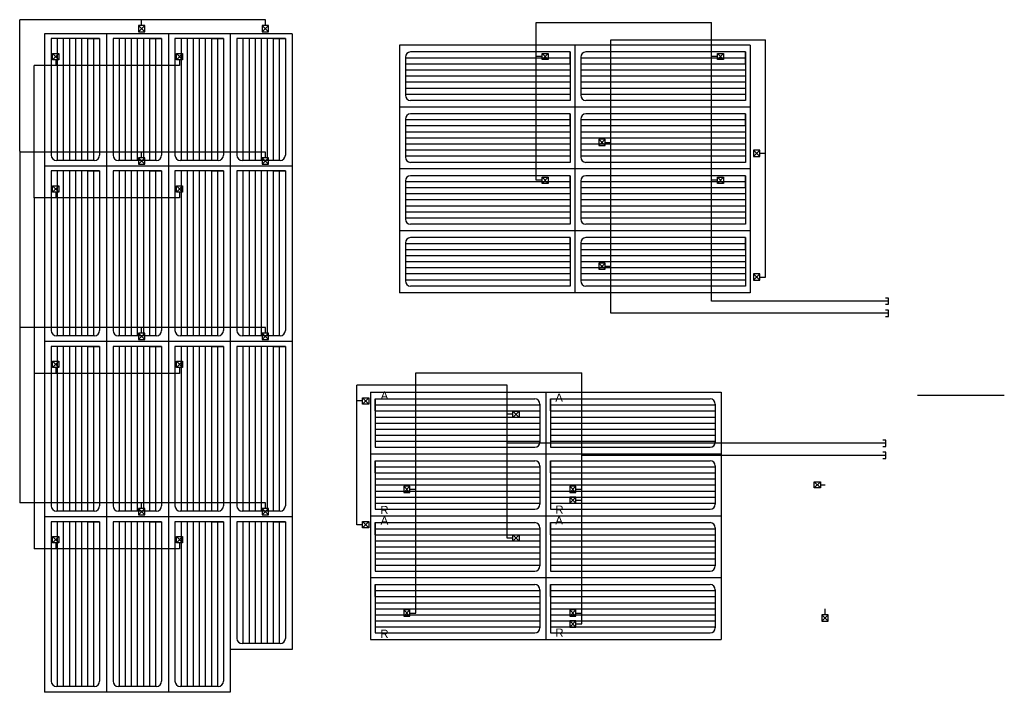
# Model space of a CAD drawing. Extents: x 2603 to 131905, y -288268 to -201914.
# Tile 2 of 8: x 2603 to 12147, y -208435 to -201914. Entities that reach past the tile are written whole.
import ezdxf

# ---------------------------------------------------------------- set-up
doc = ezdxf.new("R2010")
doc.units = 0
doc.header["$LTSCALE"] = 25
for name, color, linetype in [('KP-tekst', 7, 'CONTINUOUS'), ('Register', 4, 'CONTINUOUS'), ('Verz.leid.nieuw', 3, 'CONTINUOUS')]:
    doc.layers.add(name, color=color, linetype=linetype)
doc.styles.add('VERWOL', font='SAS_____.PFB')

msp = doc.modelspace()

# ---------------------------------------------------------------- linework, layer by layer
at = {"layer": 'KP-tekst', "linetype": 'Continuous'}
msp.add_line((11306.1, -205555.3), (12147.1, -205555.3), dxfattribs=at)
at = {"layer": 'Register'}
for p, q in [((2844.6, -202051.9), (2844.6, -203335.4)), ((3444.6, -202051.9), (2844.6, -202051.9)), ((3143.2, -202097.6), (2908.3, -202097.6)), ((2908.3, -202097.6), (2908.3, -203228.7)), ((3378.2, -202097.6), (2908.3, -202097.6)), ((2967, -202097.6), (2967, -203278.7)), ((3025.8, -202097.6), (3025.8, -203278.7)), ((3084.5, -202097.6), (3084.5, -203278.7)), ((3143.2, -202097.6), (3143.2, -203278.7)), ((3378.2, -202097.6), (3143.2, -202097.6)), ((3202, -202097.6), (3202, -203278.7)), ((3260.7, -202097.6), (3378.2, -202097.6)), ((3260.7, -202097.6), (3260.7, -203278.7)), ((3319.5, -202097.6), (3319.5, -203278.7)), ((3378.2, -202097.6), (3378.2, -203228.7)), ((3444.6, -202051.9), (3444.6, -203335.4)), ((4044.6, -202051.9), (3444.6, -202051.9)), ((3444.6, -202051.9), (3444.6, -203335.4)), ((3743.2, -202097.6), (3508.3, -202097.6)), ((3508.3, -202097.6), (3508.3, -203228.7)), ((3978.2, -202097.6), (3508.3, -202097.6)), ((3567, -202097.6), (3567, -203278.7)), ((3625.8, -202097.6), (3625.8, -203278.7)), ((3684.5, -202097.6), (3684.5, -203278.7)), ((3743.2, -202097.6), (3743.2, -203278.7)), ((3978.2, -202097.6), (3743.2, -202097.6)), ((3802, -202097.6), (3802, -203278.7)), ((3860.7, -202097.6), (3978.2, -202097.6)), ((3860.7, -202097.6), (3860.7, -203278.7)), ((3919.5, -202097.6), (3919.5, -203278.7)), ((3978.2, -202097.6), (3978.2, -203228.7)), ((4044.6, -202051.9), (4044.6, -203335.4)), ((4044.6, -202051.9), (4044.6, -203335.4)), ((4644.6, -202051.9), (4044.6, -202051.9)), ((4343.2, -202097.6), (4108.3, -202097.6)), ((4108.3, -202097.6), (4108.3, -203228.7)), ((4578.2, -202097.6), (4108.3, -202097.6)), ((4167, -202097.6), (4167, -203278.7)), ((4225.8, -202097.6), (4225.8, -203278.7)), ((4284.5, -202097.6), (4284.5, -203278.7)), ((4343.2, -202097.6), (4343.2, -203278.7)), ((4578.2, -202097.6), (4343.2, -202097.6)), ((4402, -202097.6), (4402, -203278.7)), ((4460.7, -202097.6), (4578.2, -202097.6)), ((4460.7, -202097.6), (4460.7, -203278.7)), ((4519.5, -202097.6), (4519.5, -203278.7)), ((4578.2, -202097.6), (4578.2, -203228.7)), ((4644.6, -202051.9), (4644.6, -203335.4)), ((4644.6, -202051.9), (4644.6, -203335.4)), ((5244.6, -202051.9), (4644.6, -202051.9)), ((4943.2, -202097.6), (4708.3, -202097.6)), ((4708.3, -202097.6), (4708.3, -203228.7)), ((5178.2, -202097.6), (4708.3, -202097.6)), ((4767, -202097.6), (4767, -203278.7)), ((4825.8, -202097.6), (4825.8, -203278.7)), ((4884.5, -202097.6), (4884.5, -203278.7)), ((4943.2, -202097.6), (4943.2, -203278.7)), ((5178.2, -202097.6), (4943.2, -202097.6)), ((5002, -202097.6), (5002, -203278.7)), ((5060.7, -202097.6), (5178.2, -202097.6)), ((5060.7, -202097.6), (5060.7, -203278.7)), ((5119.5, -202097.6), (5119.5, -203278.7)), ((5178.2, -202097.6), (5178.2, -203228.7)), ((5244.6, -202051.9), (5244.6, -203335.4)), ((6284.6, -202160.9), (6284.6, -202760.9)), ((7984.6, -202160.9), (6284.6, -202160.9)), ((7938.9, -202227.4), (6391.3, -202227.4)), ((7938.9, -202227.4), (7938.9, -202697.3)), ((7938.9, -202227.4), (7938.9, -202462.3)), ((7938.9, -202344.8), (7938.9, -202227.4)), ((7984.6, -202160.9), (7984.6, -202760.9)), ((9684.6, -202160.9), (7984.6, -202160.9)), ((7984.6, -202160.9), (7984.6, -202760.9)), ((9638.9, -202227.4), (8091.3, -202227.4)), ((9638.9, -202227.4), (9638.9, -202697.3)), ((9638.9, -202227.4), (9638.9, -202462.3)), ((9638.9, -202344.8), (9638.9, -202227.4)), ((9684.6, -202160.9), (9684.6, -202760.9)), ((6341.3, -202277.4), (6341.3, -202647.3)), ((7938.9, -202286.1), (6341.3, -202286.1)), ((8041.3, -202277.4), (8041.3, -202647.3)), ((9638.9, -202286.1), (8041.3, -202286.1)), ((7938.9, -202344.8), (6341.3, -202344.8)), ((7938.9, -202403.6), (6341.3, -202403.6)), ((9638.9, -202344.8), (8041.3, -202344.8)), ((9638.9, -202403.6), (8041.3, -202403.6)), ((7938.9, -202462.3), (6341.3, -202462.3)), ((7938.9, -202521), (6341.3, -202521)), ((7938.9, -202462.3), (7938.9, -202697.3)), ((9638.9, -202462.3), (8041.3, -202462.3)), ((9638.9, -202521), (8041.3, -202521)), ((9638.9, -202462.3), (9638.9, -202697.3)), ((7938.9, -202579.8), (6341.3, -202579.8)), ((9638.9, -202579.8), (8041.3, -202579.8)), ((7938.9, -202638.5), (6341.3, -202638.5)), ((7938.9, -202697.3), (6391.3, -202697.3)), ((9638.9, -202638.5), (8041.3, -202638.5)), ((9638.9, -202697.3), (8091.3, -202697.3)), ((7984.6, -202760.9), (6284.6, -202760.9)), ((6284.6, -202760.9), (6284.6, -203360.9)), ((7984.6, -202760.9), (6284.6, -202760.9)), ((9684.6, -202760.9), (7984.6, -202760.9)), ((7984.6, -202760.9), (7984.6, -203360.9)), ((9684.6, -202760.9), (7984.6, -202760.9)), ((7984.6, -202760.9), (7984.6, -203360.9)), ((9684.6, -202760.9), (9684.6, -203360.9)), ((6341.3, -202877.4), (6341.3, -203247.3)), ((7938.9, -202886.1), (6341.3, -202886.1)), ((7938.9, -202827.4), (6391.3, -202827.4)), ((7938.9, -202827.4), (7938.9, -203297.3)), ((7938.9, -202827.4), (7938.9, -203062.3)), ((7938.9, -202944.8), (7938.9, -202827.4)), ((8041.3, -202877.4), (8041.3, -203247.3)), ((9638.9, -202886.1), (8041.3, -202886.1)), ((9638.9, -202827.4), (8091.3, -202827.4)), ((9638.9, -202827.4), (9638.9, -203297.3)), ((9638.9, -202827.4), (9638.9, -203062.3)), ((9638.9, -202944.8), (9638.9, -202827.4)), ((7938.9, -202944.8), (6341.3, -202944.8)), ((9638.9, -202944.8), (8041.3, -202944.8)), ((7938.9, -203003.6), (6341.3, -203003.6)), ((7938.9, -203062.3), (6341.3, -203062.3)), ((7938.9, -203062.3), (7938.9, -203297.3)), ((9638.9, -203003.6), (8041.3, -203003.6)), ((9638.9, -203062.3), (8041.3, -203062.3)), ((9638.9, -203062.3), (9638.9, -203297.3)), ((7938.9, -203121), (6341.3, -203121)), ((7938.9, -203179.8), (6341.3, -203179.8)), ((9638.9, -203121), (8041.3, -203121)), ((9638.9, -203179.8), (8041.3, -203179.8)), ((3328.2, -203278.7), (2958.3, -203278.7)), ((3928.2, -203278.7), (3558.3, -203278.7)), ((4528.2, -203278.7), (4158.3, -203278.7)), ((5128.2, -203278.7), (4758.3, -203278.7)), ((7938.9, -203238.5), (6341.3, -203238.5)), ((9638.9, -203238.5), (8041.3, -203238.5)), ((3444.6, -203335.4), (2844.6, -203335.4)), ((2844.6, -203335.4), (2844.6, -205035.4)), ((3444.6, -203335.4), (2844.6, -203335.4)), ((3378.2, -203381.1), (2908.3, -203381.1)), ((2908.3, -203381.1), (2908.3, -204928.7)), ((3143.2, -203381.1), (2908.3, -203381.1)), ((2967, -203381.1), (2967, -204978.7)), ((3025.8, -203381.1), (3025.8, -204978.7)), ((3084.5, -203381.1), (3084.5, -204978.7)), ((3378.2, -203381.1), (3143.2, -203381.1)), ((3143.2, -203381.1), (3143.2, -204978.7)), ((3202, -203381.1), (3202, -204978.7)), ((3260.7, -203381.1), (3260.7, -204978.7)), ((3260.7, -203381.1), (3378.2, -203381.1)), ((3319.5, -203381.1), (3319.5, -204978.7)), ((3378.2, -203381.1), (3378.2, -204928.7)), ((4044.6, -203335.4), (3444.6, -203335.4)), ((3444.6, -203335.4), (3444.6, -205035.4)), ((4044.6, -203335.4), (3444.6, -203335.4)), ((3444.6, -203335.4), (3444.6, -205035.4)), ((3978.2, -203381.1), (3508.3, -203381.1)), ((3508.3, -203381.1), (3508.3, -204928.7)), ((3743.2, -203381.1), (3508.3, -203381.1)), ((3567, -203381.1), (3567, -204978.7)), ((3625.8, -203381.1), (3625.8, -204978.7)), ((3684.5, -203381.1), (3684.5, -204978.7)), ((3978.2, -203381.1), (3743.2, -203381.1)), ((3743.2, -203381.1), (3743.2, -204978.7)), ((3802, -203381.1), (3802, -204978.7)), ((3860.7, -203381.1), (3860.7, -204978.7)), ((3860.7, -203381.1), (3978.2, -203381.1)), ((3919.5, -203381.1), (3919.5, -204978.7)), ((3978.2, -203381.1), (3978.2, -204928.7)), ((4044.6, -203335.4), (4044.6, -205035.4)), ((4644.6, -203335.4), (4044.6, -203335.4)), ((4044.6, -203335.4), (4044.6, -205035.4)), ((4644.6, -203335.4), (4044.6, -203335.4)), ((4578.2, -203381.1), (4108.3, -203381.1)), ((4108.3, -203381.1), (4108.3, -204928.7)), ((4343.2, -203381.1), (4108.3, -203381.1)), ((4167, -203381.1), (4167, -204978.7)), ((4225.8, -203381.1), (4225.8, -204978.7)), ((4284.5, -203381.1), (4284.5, -204978.7)), ((4578.2, -203381.1), (4343.2, -203381.1)), ((4343.2, -203381.1), (4343.2, -204978.7)), ((4402, -203381.1), (4402, -204978.7)), ((4460.7, -203381.1), (4460.7, -204978.7)), ((4460.7, -203381.1), (4578.2, -203381.1)), ((4519.5, -203381.1), (4519.5, -204978.7)), ((4578.2, -203381.1), (4578.2, -204928.7)), ((4644.6, -203335.4), (4644.6, -205035.4)), ((5244.6, -203335.4), (4644.6, -203335.4)), ((4644.6, -203335.4), (4644.6, -205035.4)), ((5244.6, -203335.4), (4644.6, -203335.4)), ((5178.2, -203381.1), (4708.3, -203381.1)), ((4708.3, -203381.1), (4708.3, -204928.7)), ((4943.2, -203381.1), (4708.3, -203381.1)), ((4767, -203381.1), (4767, -204978.7)), ((4825.8, -203381.1), (4825.8, -204978.7)), ((4884.5, -203381.1), (4884.5, -204978.7)), ((5178.2, -203381.1), (4943.2, -203381.1)), ((4943.2, -203381.1), (4943.2, -204978.7)), ((5002, -203381.1), (5002, -204978.7)), ((5060.7, -203381.1), (5060.7, -204978.7)), ((5060.7, -203381.1), (5178.2, -203381.1)), ((5119.5, -203381.1), (5119.5, -204978.7)), ((5178.2, -203381.1), (5178.2, -204928.7)), ((5244.6, -203335.4), (5244.6, -205035.4)), ((7984.6, -203360.9), (6284.6, -203360.9)), ((6284.6, -203360.9), (6284.6, -203960.9)), ((7984.6, -203360.9), (6284.6, -203360.9)), ((7938.9, -203297.3), (6391.3, -203297.3)), ((9684.6, -203360.9), (7984.6, -203360.9)), ((7984.6, -203360.9), (7984.6, -203960.9)), ((9684.6, -203360.9), (7984.6, -203360.9)), ((7984.6, -203360.9), (7984.6, -203960.9)), ((9638.9, -203297.3), (8091.3, -203297.3)), ((9684.6, -203360.9), (9684.6, -203960.9)), ((6341.3, -203477.4), (6341.3, -203847.3)), ((7938.9, -203427.4), (6391.3, -203427.4)), ((7938.9, -203427.4), (7938.9, -203897.3)), ((7938.9, -203427.4), (7938.9, -203662.3)), ((7938.9, -203544.8), (7938.9, -203427.4)), ((8041.3, -203477.4), (8041.3, -203847.3)), ((9638.9, -203427.4), (8091.3, -203427.4)), ((9638.9, -203427.4), (9638.9, -203897.3)), ((9638.9, -203427.4), (9638.9, -203662.3)), ((9638.9, -203544.8), (9638.9, -203427.4)), ((7938.9, -203486.1), (6341.3, -203486.1)), ((7938.9, -203544.8), (6341.3, -203544.8)), ((9638.9, -203486.1), (8041.3, -203486.1)), ((9638.9, -203544.8), (8041.3, -203544.8)), ((7938.9, -203603.6), (6341.3, -203603.6)), ((7938.9, -203662.3), (6341.3, -203662.3)), ((7938.9, -203662.3), (7938.9, -203897.3)), ((9638.9, -203603.6), (8041.3, -203603.6)), ((9638.9, -203662.3), (8041.3, -203662.3)), ((9638.9, -203662.3), (9638.9, -203897.3)), ((7938.9, -203721), (6341.3, -203721)), ((9638.9, -203721), (8041.3, -203721)), ((7938.9, -203779.8), (6341.3, -203779.8)), ((7938.9, -203838.5), (6341.3, -203838.5)), ((9638.9, -203779.8), (8041.3, -203779.8)), ((9638.9, -203838.5), (8041.3, -203838.5)), ((7938.9, -203897.3), (6391.3, -203897.3)), ((9638.9, -203897.3), (8091.3, -203897.3)), ((7984.6, -203960.9), (6284.6, -203960.9)), ((6284.6, -203960.9), (6284.6, -204560.9)), ((7984.6, -203960.9), (6284.6, -203960.9)), ((7938.9, -204027.4), (6391.3, -204027.4)), ((7938.9, -204027.4), (7938.9, -204497.3)), ((7938.9, -204027.4), (7938.9, -204262.3)), ((7938.9, -204144.8), (7938.9, -204027.4)), ((9684.6, -203960.9), (7984.6, -203960.9)), ((7984.6, -203960.9), (7984.6, -204560.9)), ((9684.6, -203960.9), (7984.6, -203960.9)), ((7984.6, -203960.9), (7984.6, -204560.9)), ((9638.9, -204027.4), (8091.3, -204027.4)), ((9638.9, -204027.4), (9638.9, -204497.3)), ((9638.9, -204027.4), (9638.9, -204262.3)), ((9638.9, -204144.8), (9638.9, -204027.4)), ((9684.6, -203960.9), (9684.6, -204560.9)), ((6341.3, -204077.4), (6341.3, -204447.3)), ((7938.9, -204086.1), (6341.3, -204086.1)), ((7938.9, -204144.8), (6341.3, -204144.8)), ((8041.3, -204077.4), (8041.3, -204447.3)), ((9638.9, -204086.1), (8041.3, -204086.1)), ((9638.9, -204144.8), (8041.3, -204144.8)), ((7938.9, -204203.6), (6341.3, -204203.6)), ((9638.9, -204203.6), (8041.3, -204203.6)), ((7938.9, -204262.3), (6341.3, -204262.3)), ((7938.9, -204321), (6341.3, -204321)), ((7938.9, -204262.3), (7938.9, -204497.3)), ((9638.9, -204262.3), (8041.3, -204262.3)), ((9638.9, -204321), (8041.3, -204321)), ((9638.9, -204262.3), (9638.9, -204497.3)), ((7938.9, -204379.8), (6341.3, -204379.8)), ((9638.9, -204379.8), (8041.3, -204379.8)), ((7938.9, -204438.5), (6341.3, -204438.5)), ((7938.9, -204497.3), (6391.3, -204497.3)), ((9638.9, -204438.5), (8041.3, -204438.5)), ((9638.9, -204497.3), (8091.3, -204497.3)), ((7984.6, -204560.9), (6284.6, -204560.9)), ((9684.6, -204560.9), (7984.6, -204560.9)), ((3328.2, -204978.7), (2958.3, -204978.7)), ((3928.2, -204978.7), (3558.3, -204978.7)), ((4528.2, -204978.7), (4158.3, -204978.7)), ((5128.2, -204978.7), (4758.3, -204978.7)), ((3444.6, -205035.4), (2844.6, -205035.4)), ((2844.6, -205035.4), (2844.6, -206735.4)), ((3444.6, -205035.4), (2844.6, -205035.4)), ((3444.6, -205035.4), (2844.6, -205035.4)), ((2844.6, -205035.4), (2844.6, -206735.4)), ((3378.2, -205081.1), (2908.3, -205081.1)), ((2908.3, -205081.1), (2908.3, -206628.7)), ((3143.2, -205081.1), (2908.3, -205081.1)), ((3378.2, -205081.1), (2908.3, -205081.1)), ((2908.3, -205081.1), (2908.3, -206628.7)), ((3143.2, -205081.1), (2908.3, -205081.1)), ((2967, -205081.1), (2967, -206678.7)), ((2967, -205081.1), (2967, -206678.7)), ((3025.8, -205081.1), (3025.8, -206678.7)), ((3025.8, -205081.1), (3025.8, -206678.7)), ((3084.5, -205081.1), (3084.5, -206678.7)), ((3084.5, -205081.1), (3084.5, -206678.7)), ((3378.2, -205081.1), (3143.2, -205081.1)), ((3143.2, -205081.1), (3143.2, -206678.7)), ((3378.2, -205081.1), (3143.2, -205081.1)), ((3143.2, -205081.1), (3143.2, -206678.7)), ((3202, -205081.1), (3202, -206678.7)), ((3202, -205081.1), (3202, -206678.7)), ((3260.7, -205081.1), (3260.7, -206678.7)), ((3260.7, -205081.1), (3378.2, -205081.1)), ((3260.7, -205081.1), (3260.7, -206678.7)), ((3260.7, -205081.1), (3378.2, -205081.1)), ((3319.5, -205081.1), (3319.5, -206678.7)), ((3319.5, -205081.1), (3319.5, -206678.7)), ((3378.2, -205081.1), (3378.2, -206628.7)), ((3378.2, -205081.1), (3378.2, -206628.7)), ((4044.6, -205035.4), (3444.6, -205035.4)), ((3444.6, -205035.4), (3444.6, -206735.4)), ((4044.6, -205035.4), (3444.6, -205035.4)), ((4044.6, -205035.4), (3444.6, -205035.4)), ((3444.6, -205035.4), (3444.6, -206735.4)), ((3444.6, -205035.4), (3444.6, -206735.4)), ((3444.6, -205035.4), (3444.6, -206735.4)), ((3978.2, -205081.1), (3508.3, -205081.1)), ((3508.3, -205081.1), (3508.3, -206628.7)), ((3743.2, -205081.1), (3508.3, -205081.1)), ((3978.2, -205081.1), (3508.3, -205081.1)), ((3508.3, -205081.1), (3508.3, -206628.7)), ((3743.2, -205081.1), (3508.3, -205081.1)), ((3567, -205081.1), (3567, -206678.7)), ((3567, -205081.1), (3567, -206678.7)), ((3625.8, -205081.1), (3625.8, -206678.7)), ((3625.8, -205081.1), (3625.8, -206678.7)), ((3684.5, -205081.1), (3684.5, -206678.7)), ((3684.5, -205081.1), (3684.5, -206678.7)), ((3978.2, -205081.1), (3743.2, -205081.1)), ((3743.2, -205081.1), (3743.2, -206678.7)), ((3978.2, -205081.1), (3743.2, -205081.1)), ((3743.2, -205081.1), (3743.2, -206678.7)), ((3802, -205081.1), (3802, -206678.7)), ((3802, -205081.1), (3802, -206678.7)), ((3860.7, -205081.1), (3860.7, -206678.7)), ((3860.7, -205081.1), (3978.2, -205081.1)), ((3860.7, -205081.1), (3860.7, -206678.7)), ((3860.7, -205081.1), (3978.2, -205081.1)), ((3919.5, -205081.1), (3919.5, -206678.7)), ((3919.5, -205081.1), (3919.5, -206678.7)), ((3978.2, -205081.1), (3978.2, -206628.7)), ((3978.2, -205081.1), (3978.2, -206628.7)), ((4044.6, -205035.4), (4044.6, -206735.4)), ((4044.6, -205035.4), (4044.6, -206735.4)), ((4644.6, -205035.4), (4044.6, -205035.4)), ((4044.6, -205035.4), (4044.6, -206735.4)), ((4644.6, -205035.4), (4044.6, -205035.4)), ((4644.6, -205035.4), (4044.6, -205035.4)), ((4044.6, -205035.4), (4044.6, -206735.4)), ((4578.2, -205081.1), (4108.3, -205081.1)), ((4108.3, -205081.1), (4108.3, -206628.7)), ((4343.2, -205081.1), (4108.3, -205081.1)), ((4578.2, -205081.1), (4108.3, -205081.1)), ((4108.3, -205081.1), (4108.3, -206628.7)), ((4343.2, -205081.1), (4108.3, -205081.1)), ((4167, -205081.1), (4167, -206678.7)), ((4167, -205081.1), (4167, -206678.7)), ((4225.8, -205081.1), (4225.8, -206678.7)), ((4225.8, -205081.1), (4225.8, -206678.7)), ((4284.5, -205081.1), (4284.5, -206678.7)), ((4284.5, -205081.1), (4284.5, -206678.7)), ((4578.2, -205081.1), (4343.2, -205081.1)), ((4343.2, -205081.1), (4343.2, -206678.7)), ((4578.2, -205081.1), (4343.2, -205081.1)), ((4343.2, -205081.1), (4343.2, -206678.7)), ((4402, -205081.1), (4402, -206678.7)), ((4402, -205081.1), (4402, -206678.7)), ((4460.7, -205081.1), (4460.7, -206678.7)), ((4460.7, -205081.1), (4578.2, -205081.1)), ((4460.7, -205081.1), (4460.7, -206678.7)), ((4460.7, -205081.1), (4578.2, -205081.1)), ((4519.5, -205081.1), (4519.5, -206678.7)), ((4519.5, -205081.1), (4519.5, -206678.7)), ((4578.2, -205081.1), (4578.2, -206628.7)), ((4578.2, -205081.1), (4578.2, -206628.7)), ((4644.6, -205035.4), (4644.6, -206735.4)), ((4644.6, -205035.4), (4644.6, -206735.4)), ((5244.6, -205035.4), (4644.6, -205035.4)), ((4644.6, -205035.4), (4644.6, -206735.4)), ((5244.6, -205035.4), (4644.6, -205035.4)), ((5178.2, -205081.1), (4708.3, -205081.1)), ((4708.3, -205081.1), (4708.3, -206628.7)), ((4943.2, -205081.1), (4708.3, -205081.1)), ((4767, -205081.1), (4767, -206678.7)), ((4825.8, -205081.1), (4825.8, -206678.7)), ((4884.5, -205081.1), (4884.5, -206678.7)), ((5178.2, -205081.1), (4943.2, -205081.1)), ((4943.2, -205081.1), (4943.2, -206678.7)), ((5002, -205081.1), (5002, -206678.7)), ((5060.7, -205081.1), (5060.7, -206678.7)), ((5060.7, -205081.1), (5178.2, -205081.1)), ((5119.5, -205081.1), (5119.5, -206678.7)), ((5178.2, -205081.1), (5178.2, -206628.7)), ((5244.6, -205035.4), (5244.6, -206735.4)), ((6002.1, -205523.9), (6002.1, -206123.9)), ((6002.1, -205523.9), (7702.1, -205523.9)), ((7702.1, -205523.9), (7702.1, -206123.9)), ((7702.1, -205523.9), (9402.1, -205523.9)), ((7702.1, -205523.9), (7702.1, -206123.9)), ((9402.1, -205523.9), (9402.1, -206123.9)), ((6047.8, -205590.4), (6047.8, -206060.3)), ((6047.8, -205590.4), (7595.4, -205590.4)), ((6047.8, -205590.4), (6047.8, -205825.3)), ((6047.8, -205707.8), (6047.8, -205590.4)), ((6047.8, -205649.1), (7645.4, -205649.1)), ((7645.4, -205640.4), (7645.4, -206010.3)), ((7747.8, -205590.4), (7747.8, -206060.3)), ((7747.8, -205590.4), (9295.4, -205590.4)), ((7747.8, -205590.4), (7747.8, -205825.3)), ((7747.8, -205707.8), (7747.8, -205590.4)), ((7747.8, -205649.1), (9345.4, -205649.1)), ((9345.4, -205640.4), (9345.4, -206010.3)), ((6047.8, -205707.8), (7645.4, -205707.8)), ((6047.8, -205766.6), (7645.4, -205766.6)), ((7747.8, -205707.8), (9345.4, -205707.8)), ((7747.8, -205766.6), (9345.4, -205766.6)), ((6047.8, -205825.3), (6047.8, -206060.3)), ((6047.8, -205825.3), (7645.4, -205825.3)), ((7747.8, -205825.3), (7747.8, -206060.3)), ((7747.8, -205825.3), (9345.4, -205825.3)), ((6047.8, -205884), (7645.4, -205884)), ((6047.8, -205942.8), (7645.4, -205942.8)), ((7747.8, -205884), (9345.4, -205884)), ((7747.8, -205942.8), (9345.4, -205942.8)), ((6047.8, -206001.5), (7645.4, -206001.5)), ((7747.8, -206001.5), (9345.4, -206001.5)), ((6002.1, -206123.9), (7702.1, -206123.9)), ((6002.1, -206123.9), (6002.1, -206723.9)), ((6002.1, -206123.9), (7702.1, -206123.9)), ((6047.8, -206060.3), (7595.4, -206060.3)), ((7702.1, -206123.9), (9402.1, -206123.9)), ((7702.1, -206123.9), (7702.1, -206723.9)), ((7702.1, -206123.9), (9402.1, -206123.9)), ((7702.1, -206123.9), (7702.1, -206723.9)), ((7747.8, -206060.3), (9295.4, -206060.3)), ((9402.1, -206123.9), (9402.1, -206723.9)), ((6047.8, -206190.4), (6047.8, -206660.3)), ((6047.8, -206190.4), (7595.4, -206190.4)), ((6047.8, -206190.4), (6047.8, -206425.3)), ((6047.8, -206307.8), (6047.8, -206190.4)), ((7645.4, -206240.4), (7645.4, -206610.3)), ((7747.8, -206190.4), (7747.8, -206660.3)), ((7747.8, -206190.4), (9295.4, -206190.4)), ((7747.8, -206190.4), (7747.8, -206425.3)), ((7747.8, -206307.8), (7747.8, -206190.4)), ((9345.4, -206240.4), (9345.4, -206610.3)), ((6047.8, -206249.1), (7645.4, -206249.1)), ((6047.8, -206307.8), (7645.4, -206307.8)), ((7747.8, -206249.1), (9345.4, -206249.1)), ((7747.8, -206307.8), (9345.4, -206307.8)), ((6047.8, -206366.6), (7645.4, -206366.6)), ((6047.8, -206425.3), (6047.8, -206660.3)), ((6047.8, -206425.3), (7645.4, -206425.3)), ((7747.8, -206366.6), (9345.4, -206366.6)), ((7747.8, -206425.3), (7747.8, -206660.3)), ((7747.8, -206425.3), (9345.4, -206425.3)), ((6047.8, -206484), (7645.4, -206484)), ((7747.8, -206484), (9345.4, -206484)), ((6047.8, -206542.8), (7645.4, -206542.8)), ((6047.8, -206601.5), (7645.4, -206601.5)), ((7747.8, -206542.8), (9345.4, -206542.8)), ((7747.8, -206601.5), (9345.4, -206601.5)), ((3328.2, -206678.7), (2958.3, -206678.7)), ((3328.2, -206678.7), (2958.3, -206678.7)), ((3928.2, -206678.7), (3558.3, -206678.7)), ((3928.2, -206678.7), (3558.3, -206678.7)), ((4528.2, -206678.7), (4158.3, -206678.7)), ((4528.2, -206678.7), (4158.3, -206678.7)), ((5128.2, -206678.7), (4758.3, -206678.7)), ((6002.1, -206723.9), (7702.1, -206723.9)), ((6002.1, -206723.9), (6002.1, -207323.9)), ((6002.1, -206723.9), (7702.1, -206723.9)), ((6047.8, -206660.3), (7595.4, -206660.3)), ((7702.1, -206723.9), (9402.1, -206723.9)), ((7702.1, -206723.9), (7702.1, -207323.9)), ((7702.1, -206723.9), (9402.1, -206723.9)), ((7702.1, -206723.9), (7702.1, -207323.9)), ((7747.8, -206660.3), (9295.4, -206660.3)), ((9402.1, -206723.9), (9402.1, -207323.9)), ((3444.6, -206735.4), (2844.6, -206735.4)), ((3444.6, -206735.4), (2844.6, -206735.4)), ((2844.6, -206735.4), (2844.6, -208435.4)), ((3444.6, -206735.4), (2844.6, -206735.4)), ((3378.2, -206781.1), (2908.3, -206781.1)), ((2908.3, -206781.1), (2908.3, -208328.7)), ((3143.2, -206781.1), (2908.3, -206781.1)), ((2967, -206781.1), (2967, -208378.7)), ((3025.8, -206781.1), (3025.8, -208378.7)), ((3084.5, -206781.1), (3084.5, -208378.7)), ((3378.2, -206781.1), (3143.2, -206781.1)), ((3143.2, -206781.1), (3143.2, -208378.7)), ((3202, -206781.1), (3202, -208378.7)), ((3260.7, -206781.1), (3260.7, -208378.7)), ((3260.7, -206781.1), (3378.2, -206781.1)), ((3319.5, -206781.1), (3319.5, -208378.7)), ((3378.2, -206781.1), (3378.2, -208328.7)), ((4044.6, -206735.4), (3444.6, -206735.4)), ((4044.6, -206735.4), (3444.6, -206735.4)), ((3444.6, -206735.4), (3444.6, -208435.4)), ((4044.6, -206735.4), (3444.6, -206735.4)), ((3444.6, -206735.4), (3444.6, -208435.4)), ((3978.2, -206781.1), (3508.3, -206781.1)), ((3508.3, -206781.1), (3508.3, -208328.7)), ((3743.2, -206781.1), (3508.3, -206781.1)), ((3567, -206781.1), (3567, -208378.7)), ((3625.8, -206781.1), (3625.8, -208378.7)), ((3684.5, -206781.1), (3684.5, -208378.7)), ((3978.2, -206781.1), (3743.2, -206781.1)), ((3743.2, -206781.1), (3743.2, -208378.7)), ((3802, -206781.1), (3802, -208378.7)), ((3860.7, -206781.1), (3860.7, -208378.7)), ((3860.7, -206781.1), (3978.2, -206781.1)), ((3919.5, -206781.1), (3919.5, -208378.7)), ((3978.2, -206781.1), (3978.2, -208328.7)), ((4044.6, -206735.4), (4044.6, -208435.4)), ((4644.6, -206735.4), (4044.6, -206735.4)), ((4644.6, -206735.4), (4044.6, -206735.4)), ((4044.6, -206735.4), (4044.6, -208435.4)), ((4644.6, -206735.4), (4044.6, -206735.4)), ((4578.2, -206781.1), (4108.3, -206781.1)), ((4108.3, -206781.1), (4108.3, -208328.7)), ((4343.2, -206781.1), (4108.3, -206781.1)), ((4167, -206781.1), (4167, -208378.7)), ((4225.8, -206781.1), (4225.8, -208378.7)), ((4284.5, -206781.1), (4284.5, -208378.7)), ((4578.2, -206781.1), (4343.2, -206781.1)), ((4343.2, -206781.1), (4343.2, -208378.7)), ((4402, -206781.1), (4402, -208378.7)), ((4460.7, -206781.1), (4460.7, -208378.7)), ((4460.7, -206781.1), (4578.2, -206781.1)), ((4519.5, -206781.1), (4519.5, -208378.7)), ((4578.2, -206781.1), (4578.2, -208328.7)), ((4644.6, -206735.4), (4644.6, -208435.4)), ((5244.6, -206735.4), (4644.6, -206735.4)), ((4644.6, -206735.4), (4644.6, -208018.9)), ((5244.6, -206735.4), (4644.6, -206735.4)), ((4943.2, -206781.1), (4708.3, -206781.1)), ((4708.3, -206781.1), (4708.3, -207912.3)), ((5178.2, -206781.1), (4708.3, -206781.1)), ((4767, -206781.1), (4767, -207962.3)), ((4825.8, -206781.1), (4825.8, -207962.3)), ((4884.5, -206781.1), (4884.5, -207962.3)), ((4943.2, -206781.1), (4943.2, -207962.3)), ((5178.2, -206781.1), (4943.2, -206781.1)), ((5002, -206781.1), (5002, -207962.3)), ((5060.7, -206781.1), (5178.2, -206781.1)), ((5060.7, -206781.1), (5060.7, -207962.3)), ((5119.5, -206781.1), (5119.5, -207962.3)), ((5178.2, -206781.1), (5178.2, -207912.3)), ((5244.6, -206735.4), (5244.6, -208018.9)), ((6047.8, -206790.4), (6047.8, -207260.3)), ((6047.8, -206790.4), (7595.4, -206790.4)), ((6047.8, -206790.4), (6047.8, -207025.3)), ((6047.8, -206907.8), (6047.8, -206790.4)), ((7747.8, -206790.4), (7747.8, -207260.3)), ((7747.8, -206790.4), (9295.4, -206790.4)), ((7747.8, -206790.4), (7747.8, -207025.3)), ((7747.8, -206907.8), (7747.8, -206790.4)), ((6047.8, -206849.1), (7645.4, -206849.1)), ((6047.8, -206907.8), (7645.4, -206907.8)), ((7645.4, -206840.4), (7645.4, -207210.3)), ((7747.8, -206849.1), (9345.4, -206849.1)), ((7747.8, -206907.8), (9345.4, -206907.8)), ((9345.4, -206840.4), (9345.4, -207210.3)), ((6047.8, -206966.6), (7645.4, -206966.6)), ((7747.8, -206966.6), (9345.4, -206966.6)), ((6047.8, -207025.3), (6047.8, -207260.3)), ((6047.8, -207025.3), (7645.4, -207025.3)), ((6047.8, -207084), (7645.4, -207084)), ((7747.8, -207025.3), (7747.8, -207260.3)), ((7747.8, -207025.3), (9345.4, -207025.3)), ((7747.8, -207084), (9345.4, -207084)), ((6047.8, -207142.8), (7645.4, -207142.8)), ((6047.8, -207201.5), (7645.4, -207201.5)), ((7747.8, -207142.8), (9345.4, -207142.8)), ((7747.8, -207201.5), (9345.4, -207201.5)), ((6047.8, -207260.3), (7595.4, -207260.3)), ((7747.8, -207260.3), (9295.4, -207260.3)), ((6002.1, -207323.9), (7702.1, -207323.9)), ((6002.1, -207323.9), (6002.1, -207923.9)), ((6002.1, -207323.9), (7702.1, -207323.9)), ((6047.8, -207390.4), (6047.8, -207860.3)), ((6047.8, -207390.4), (7595.4, -207390.4)), ((6047.8, -207390.4), (6047.8, -207625.3)), ((6047.8, -207507.8), (6047.8, -207390.4)), ((7702.1, -207323.9), (9402.1, -207323.9)), ((7702.1, -207323.9), (7702.1, -207923.9)), ((7702.1, -207323.9), (9402.1, -207323.9)), ((7702.1, -207323.9), (7702.1, -207923.9)), ((7747.8, -207390.4), (7747.8, -207860.3)), ((7747.8, -207390.4), (9295.4, -207390.4)), ((7747.8, -207390.4), (7747.8, -207625.3)), ((7747.8, -207507.8), (7747.8, -207390.4)), ((9402.1, -207323.9), (9402.1, -207923.9)), ((6047.8, -207449.1), (7645.4, -207449.1)), ((7645.4, -207440.4), (7645.4, -207810.3)), ((7747.8, -207449.1), (9345.4, -207449.1)), ((9345.4, -207440.4), (9345.4, -207810.3)), ((6047.8, -207507.8), (7645.4, -207507.8)), ((6047.8, -207566.6), (7645.4, -207566.6)), ((7747.8, -207507.8), (9345.4, -207507.8)), ((7747.8, -207566.6), (9345.4, -207566.6)), ((6047.8, -207625.3), (6047.8, -207860.3)), ((6047.8, -207625.3), (7645.4, -207625.3)), ((7747.8, -207625.3), (7747.8, -207860.3)), ((7747.8, -207625.3), (9345.4, -207625.3)), ((6047.8, -207684), (7645.4, -207684)), ((6047.8, -207742.8), (7645.4, -207742.8)), ((7747.8, -207684), (9345.4, -207684)), ((7747.8, -207742.8), (9345.4, -207742.8)), ((6047.8, -207801.5), (7645.4, -207801.5)), ((6047.8, -207860.3), (7595.4, -207860.3)), ((7747.8, -207801.5), (9345.4, -207801.5)), ((7747.8, -207860.3), (9295.4, -207860.3)), ((5128.2, -207962.3), (4758.3, -207962.3)), ((6002.1, -207923.9), (7702.1, -207923.9)), ((7702.1, -207923.9), (9402.1, -207923.9)), ((5244.6, -208018.9), (4644.6, -208018.9)), ((3444.6, -208435.4), (2844.6, -208435.4)), ((3328.2, -208378.7), (2958.3, -208378.7)), ((4044.6, -208435.4), (3444.6, -208435.4)), ((3928.2, -208378.7), (3558.3, -208378.7)), ((4644.6, -208435.4), (4044.6, -208435.4)), ((4528.2, -208378.7), (4158.3, -208378.7))]:
    msp.add_line(p, q, dxfattribs=at)
for centre, start, end in [((6391.3, -202277.4), 90, 180), ((8091.3, -202277.4), 90, 180), ((6391.3, -202647.3), 180, 270), ((8091.3, -202647.3), 180, 270), ((6391.3, -202877.4), 90, 180), ((8091.3, -202877.4), 90, 180), ((2958.3, -203228.7), 180, 270), ((3328.2, -203228.7), 270, 0), ((3558.3, -203228.7), 180, 270), ((3928.2, -203228.7), 270, 0), ((4158.3, -203228.7), 180, 270), ((4528.2, -203228.7), 270, 0), ((4758.3, -203228.7), 180, 270), ((5128.2, -203228.7), 270, 0), ((6391.3, -203247.3), 180, 270), ((8091.3, -203247.3), 180, 270), ((6391.3, -203477.4), 90, 180), ((8091.3, -203477.4), 90, 180), ((6391.3, -203847.3), 180, 270), ((8091.3, -203847.3), 180, 270), ((6391.3, -204077.4), 90, 180), ((8091.3, -204077.4), 90, 180), ((6391.3, -204447.3), 180, 270), ((8091.3, -204447.3), 180, 270), ((2958.3, -204928.7), 180, 270), ((3328.2, -204928.7), 270, 0), ((3558.3, -204928.7), 180, 270), ((3928.2, -204928.7), 270, 0), ((4158.3, -204928.7), 180, 270), ((4528.2, -204928.7), 270, 0), ((4758.3, -204928.7), 180, 270), ((5128.2, -204928.7), 270, 0), ((7595.4, -205640.4), 0, 90), ((9295.4, -205640.4), 0, 90), ((7595.4, -206010.3), 270, 0), ((9295.4, -206010.3), 270, 0), ((7595.4, -206240.4), 0, 90), ((9295.4, -206240.4), 0, 90), ((2958.3, -206628.7), 180, 270), ((2958.3, -206628.7), 180, 270), ((3328.2, -206628.7), 270, 0), ((3328.2, -206628.7), 270, 0), ((3558.3, -206628.7), 180, 270), ((3558.3, -206628.7), 180, 270), ((3928.2, -206628.7), 270, 0), ((3928.2, -206628.7), 270, 0), ((4158.3, -206628.7), 180, 270), ((4158.3, -206628.7), 180, 270), ((4528.2, -206628.7), 270, 0), ((4528.2, -206628.7), 270, 0), ((4758.3, -206628.7), 180, 270), ((5128.2, -206628.7), 270, 0), ((7595.4, -206610.3), 270, 0), ((9295.4, -206610.3), 270, 0), ((7595.4, -206840.4), 0, 90), ((9295.4, -206840.4), 0, 90), ((7595.4, -207210.3), 270, 0), ((9295.4, -207210.3), 270, 0), ((7595.4, -207440.4), 0, 90), ((9295.4, -207440.4), 0, 90), ((7595.4, -207810.3), 270, 0), ((9295.4, -207810.3), 270, 0), ((4758.3, -207912.3), 180, 270), ((5128.2, -207912.3), 270, 0), ((2958.3, -208328.7), 180, 270), ((3328.2, -208328.7), 270, 0), ((3558.3, -208328.7), 180, 270), ((3928.2, -208328.7), 270, 0), ((4158.3, -208328.7), 180, 270), ((4528.2, -208328.7), 270, 0)]:
    msp.add_arc(centre, 50, start, end, dxfattribs=at)
at = {"layer": 'Verz.leid.nieuw'}
for p, q in [((2603, -203187.4), (2603, -201914.2)), ((4984.7, -201914.2), (2603, -201914.2)), ((3784.7, -201971.1), (3784.7, -201914.2)), ((4984.7, -201971.1), (4984.7, -201914.2)), ((7609.3, -202062.1), (7609.3, -201941.9)), ((7609.3, -201941.9), (8194.3, -201941.9)), ((8194.3, -201941.9), (9309.3, -201941.9)), ((9309.3, -204643.5), (9309.3, -201941.9)), ((3814.7, -201971.1), (3754.7, -201971.1)), ((3754.7, -201971.1), (3754.7, -202031.1)), ((3814.7, -202031.1), (3754.7, -201971.1)), ((3814.7, -201971.1), (3754.7, -202031.1)), ((3754.7, -202031.1), (3814.7, -202031.1)), ((3814.7, -202031.1), (3814.7, -201971.1)), ((5014.7, -201971.1), (4954.7, -201971.1)), ((4954.7, -201971.1), (4954.7, -202031.1)), ((5014.7, -202031.1), (4954.7, -201971.1)), ((5014.7, -201971.1), (4954.7, -202031.1)), ((4954.7, -202031.1), (5014.7, -202031.1)), ((5014.7, -202031.1), (5014.7, -201971.1)), ((7609.3, -203471.3), (7609.3, -202062.1)), ((8334.3, -204760.6), (8334.3, -202108.8)), ((8334.3, -202108.8), (9833.3, -202108.8)), ((9833.3, -204409.4), (9833.3, -202108.8)), ((2922.2, -202302.5), (2922.2, -202242.5)), ((2922.2, -202242.5), (2982.2, -202242.5)), ((2982.2, -202242.5), (2922.2, -202302.5)), ((2982.2, -202302.5), (2922.2, -202242.5)), ((2982.2, -202302.5), (2922.2, -202302.5)), ((2952.2, -202302.5), (2952.2, -202359.4)), ((2982.2, -202242.5), (2982.2, -202302.5)), ((4122.2, -202302.5), (4122.2, -202242.5)), ((4122.2, -202242.5), (4182.2, -202242.5)), ((4182.2, -202242.5), (4122.2, -202302.5)), ((4182.2, -202302.5), (4122.2, -202242.5)), ((4182.2, -202302.5), (4122.2, -202302.5)), ((4152.2, -202302.5), (4152.2, -202359.4)), ((4182.2, -202242.5), (4182.2, -202302.5)), ((7666.2, -202271.3), (7609.3, -202271.3)), ((7666.2, -202301.3), (7726.2, -202241.2)), ((7666.2, -202241.3), (7726.2, -202241.2)), ((7666.2, -202301.3), (7666.2, -202241.3)), ((7726.2, -202301.2), (7666.2, -202241.3)), ((7726.2, -202301.2), (7666.2, -202301.3)), ((7726.2, -202241.2), (7726.2, -202301.2)), ((9366.2, -202271.3), (9309.3, -202271.3)), ((9366.2, -202301.3), (9426.2, -202241.2)), ((9366.2, -202241.3), (9426.2, -202241.2)), ((9366.2, -202301.3), (9366.2, -202241.3)), ((9426.2, -202301.2), (9366.2, -202241.3)), ((9426.2, -202301.2), (9366.2, -202301.3)), ((9426.2, -202241.2), (9426.2, -202301.2)), ((2743, -203642.9), (2743, -202359.4)), ((4152.2, -202359.4), (2743, -202359.4)), ((8277.4, -203073.8), (8217.4, -203073.8)), ((8217.4, -203073.8), (8217.4, -203133.8)), ((8217.4, -203133.8), (8277.4, -203073.8)), ((8277.4, -203133.8), (8217.4, -203073.8)), ((8277.4, -203133.8), (8277.4, -203073.8)), ((2603, -203187.4), (2603, -206597.7)), ((8217.4, -203133.8), (8277.4, -203133.8)), ((8277.4, -203103.8), (8334.3, -203103.8)), ((9776.4, -203179.4), (9716.4, -203179.4)), ((9716.4, -203179.4), (9716.4, -203239.4)), ((9716.4, -203239.4), (9776.4, -203179.4)), ((9776.4, -203239.4), (9716.4, -203179.4)), ((9776.4, -203239.4), (9776.4, -203179.4)), ((4984.7, -203197.7), (2603, -203197.7)), ((3814.7, -203254.6), (3754.7, -203254.6)), ((3754.7, -203254.6), (3754.7, -203314.6)), ((3814.7, -203314.6), (3754.7, -203254.6)), ((3814.7, -203254.6), (3754.7, -203314.6)), ((3784.7, -203254.6), (3784.7, -203197.7)), ((3814.7, -203314.6), (3814.7, -203254.6)), ((5014.7, -203254.6), (4954.7, -203254.6)), ((4954.7, -203254.6), (4954.7, -203314.6)), ((5014.7, -203314.6), (4954.7, -203254.6)), ((5014.7, -203254.6), (4954.7, -203314.6)), ((4984.7, -203254.6), (4984.7, -203197.7)), ((5014.7, -203314.6), (5014.7, -203254.6)), ((9716.4, -203239.4), (9776.4, -203239.4)), ((9776.4, -203209.4), (9833.3, -203209.4)), ((3754.7, -203314.6), (3814.7, -203314.6)), ((4954.7, -203314.6), (5014.7, -203314.6)), ((7666.2, -203471.3), (7609.3, -203471.3)), ((7666.2, -203441.3), (7726.2, -203441.2)), ((7666.2, -203501.3), (7726.2, -203441.2)), ((7666.2, -203501.3), (7666.2, -203441.3)), ((7726.2, -203501.2), (7666.2, -203441.3)), ((7726.2, -203441.2), (7726.2, -203501.2)), ((9366.2, -203471.3), (9309.3, -203471.3)), ((9366.2, -203501.3), (9426.2, -203441.2)), ((9366.2, -203441.3), (9426.2, -203441.2)), ((9366.2, -203501.3), (9366.2, -203441.3)), ((9426.2, -203501.2), (9366.2, -203441.3)), ((9426.2, -203441.2), (9426.2, -203501.2)), ((2922.2, -203586), (2922.2, -203526)), ((2922.2, -203526), (2982.2, -203526)), ((2982.2, -203526), (2922.2, -203586)), ((2982.2, -203586), (2922.2, -203526)), ((2982.2, -203526), (2982.2, -203586)), ((4122.2, -203586), (4122.2, -203526)), ((4122.2, -203526), (4182.2, -203526)), ((4182.2, -203526), (4122.2, -203586)), ((4182.2, -203586), (4122.2, -203526)), ((4182.2, -203526), (4182.2, -203586)), ((7726.2, -203501.2), (7666.2, -203501.3)), ((9426.2, -203501.2), (9366.2, -203501.3)), ((4152.2, -203642.9), (2743, -203642.9)), ((2743, -203642.9), (2743, -207042.9)), ((2982.2, -203586), (2922.2, -203586)), ((2952.2, -203586), (2952.2, -203642.9)), ((4182.2, -203586), (4122.2, -203586)), ((4152.2, -203586), (4152.2, -203642.9)), ((8277.4, -204273.8), (8217.4, -204273.8)), ((8217.4, -204273.8), (8217.4, -204333.8)), ((8217.4, -204333.8), (8277.4, -204273.8)), ((8277.4, -204333.8), (8217.4, -204273.8)), ((8217.4, -204333.8), (8277.4, -204333.8)), ((8277.4, -204333.8), (8277.4, -204273.8)), ((8277.4, -204303.8), (8334.3, -204303.8)), ((9776.4, -204379.4), (9716.4, -204379.4)), ((9716.4, -204379.4), (9716.4, -204439.4)), ((9716.4, -204439.4), (9776.4, -204379.4)), ((9776.4, -204439.4), (9716.4, -204379.4)), ((9776.4, -204439.4), (9776.4, -204379.4)), ((9776.4, -204409.4), (9833.3, -204409.4)), ((9716.4, -204439.4), (9776.4, -204439.4)), ((11024.9, -204613.5), (10994.9, -204613.5)), ((11024.9, -204673.5), (11024.9, -204613.5)), ((11024.9, -204643.5), (9309.3, -204643.5)), ((10994.9, -204673.5), (11024.9, -204673.5)), ((11024.9, -204760.6), (8334.3, -204760.6)), ((11024.9, -204730.6), (10994.9, -204730.6)), ((10994.9, -204790.6), (11024.9, -204790.6)), ((11024.9, -204790.6), (11024.9, -204730.6)), ((4984.7, -204897.7), (2603, -204897.7)), ((3784.7, -204954.6), (3784.7, -204897.7)), ((4984.7, -204954.6), (4984.7, -204897.7)), ((3814.7, -204954.6), (3754.7, -204954.6)), ((3754.7, -204954.6), (3754.7, -205014.6)), ((3814.7, -205014.6), (3754.7, -204954.6)), ((3814.7, -204954.6), (3754.7, -205014.6)), ((3814.7, -205014.6), (3814.7, -204954.6)), ((5014.7, -204954.6), (4954.7, -204954.6)), ((4954.7, -204954.6), (4954.7, -205014.6)), ((5014.7, -205014.6), (4954.7, -204954.6)), ((5014.7, -204954.6), (4954.7, -205014.6)), ((5014.7, -205014.6), (5014.7, -204954.6)), ((3754.7, -205014.6), (3814.7, -205014.6)), ((4954.7, -205014.6), (5014.7, -205014.6)), ((2922.2, -205286), (2922.2, -205226)), ((2922.2, -205226), (2982.2, -205226)), ((2982.2, -205226), (2922.2, -205286)), ((2982.2, -205286), (2922.2, -205226)), ((2982.2, -205286), (2922.2, -205286)), ((2952.2, -205286), (2952.2, -205342.9)), ((2982.2, -205226), (2982.2, -205286)), ((4122.2, -205286), (4122.2, -205226)), ((4122.2, -205226), (4182.2, -205226)), ((4182.2, -205226), (4122.2, -205286)), ((4182.2, -205286), (4122.2, -205226)), ((4182.2, -205286), (4122.2, -205286)), ((4152.2, -205286), (4152.2, -205342.9)), ((4182.2, -205226), (4182.2, -205286)), ((4152.2, -205342.9), (2743, -205342.9)), ((6443.1, -205337.4), (8051.8, -205337.4)), ((6443.1, -207666.8), (6443.1, -205337.4)), ((8051.8, -207772.4), (8051.8, -205337.4)), ((5870.1, -206810.4), (5870.1, -205457.5)), ((7326.8, -205457.5), (5870.1, -205457.5)), ((7326.8, -206939.8), (7326.8, -205457.5)), ((5927, -205610.4), (5870.1, -205610.4)), ((5927, -205640.4), (5927, -205580.4)), ((5987, -205640.4), (5927, -205580.4)), ((5927, -205640.4), (5987, -205580.4)), ((5927, -205580.4), (5987, -205580.4)), ((5987, -205640.4), (5927, -205640.4)), ((5987, -205580.4), (5987, -205640.4)), ((7383.7, -205739.8), (7326.8, -205739.8)), ((7383.7, -205769.8), (7383.7, -205709.8)), ((7383.7, -205709.8), (7443.7, -205709.8)), ((7443.7, -205769.8), (7383.7, -205709.8)), ((7383.7, -205769.8), (7443.7, -205709.8)), ((7443.7, -205769.8), (7383.7, -205769.8)), ((7443.7, -205709.8), (7443.7, -205769.8)), ((11000, -206021), (7326.8, -206021)), ((11000, -205991), (10970, -205991)), ((10970, -206051), (11000, -206051)), ((11000, -206051), (11000, -205991)), ((11000, -206138.1), (8051.8, -206138.1)), ((11000, -206108.1), (10970, -206108.1)), ((11000, -206168.1), (11000, -206108.1)), ((10970, -206168.1), (11000, -206168.1)), ((6326.3, -206436.8), (6326.2, -206496.8)), ((6326.2, -206496.8), (6386.3, -206436.8)), ((6386.3, -206436.8), (6326.3, -206436.8)), ((6386.2, -206496.8), (6326.3, -206436.8)), ((6386.2, -206496.8), (6386.3, -206436.8)), ((7994.9, -206436.8), (7934.9, -206436.8)), ((7934.9, -206436.8), (7934.9, -206496.8)), ((7934.9, -206496.8), (7994.9, -206436.8)), ((7994.9, -206496.8), (7934.9, -206436.8)), ((7994.9, -206496.8), (7994.9, -206436.8)), ((10305.4, -206393.8), (10365.4, -206393.8)), ((10305.4, -206453.8), (10305.4, -206393.8)), ((10305.4, -206393.8), (10365.4, -206453.8)), ((10365.4, -206393.8), (10305.4, -206453.8)), ((10365.4, -206393.8), (10365.4, -206453.8)), ((10365.4, -206423.8), (10409.9, -206423.7)), ((6326.2, -206496.8), (6386.2, -206496.8)), ((6386.2, -206466.8), (6443.1, -206466.8)), ((7934.9, -206496.8), (7994.9, -206496.8)), ((7994.9, -206466.8), (8051.8, -206466.8)), ((10365.4, -206453.8), (10305.4, -206453.8)), ((4984.7, -206597.7), (2603, -206597.7)), ((3784.7, -206654.6), (3784.7, -206597.7)), ((4984.7, -206654.6), (4984.7, -206597.7)), ((7994.9, -206542.4), (7934.9, -206542.4)), ((7934.9, -206542.4), (7934.9, -206602.4)), ((7934.9, -206602.4), (7994.9, -206542.4)), ((7994.9, -206602.4), (7934.9, -206542.4)), ((7934.9, -206602.4), (7994.9, -206602.4)), ((7994.9, -206602.4), (7994.9, -206542.4)), ((7994.9, -206572.4), (8051.8, -206572.4)), ((3814.7, -206654.6), (3754.7, -206654.6)), ((3754.7, -206654.6), (3754.7, -206714.6)), ((3814.7, -206714.6), (3754.7, -206654.6)), ((3814.7, -206654.6), (3754.7, -206714.6)), ((3754.7, -206714.6), (3814.7, -206714.6)), ((3814.7, -206714.6), (3814.7, -206654.6)), ((5014.7, -206654.6), (4954.7, -206654.6)), ((4954.7, -206654.6), (4954.7, -206714.6)), ((5014.7, -206714.6), (4954.7, -206654.6)), ((5014.7, -206654.6), (4954.7, -206714.6)), ((4954.7, -206714.6), (5014.7, -206714.6)), ((5014.7, -206714.6), (5014.7, -206654.6)), ((5927, -206810.4), (5870.1, -206810.4)), ((5927, -206840.4), (5927, -206780.4)), ((5987, -206840.4), (5927, -206780.4)), ((5927, -206840.4), (5987, -206780.4)), ((5927, -206780.4), (5987, -206780.4)), ((5987, -206780.4), (5987, -206840.4)), ((5987, -206840.4), (5927, -206840.4)), ((7383.7, -206969.8), (7383.7, -206909.8)), ((7383.7, -206909.8), (7443.7, -206909.8)), ((7443.7, -206969.8), (7383.7, -206909.8)), ((7383.7, -206969.8), (7443.7, -206909.8)), ((7443.7, -206909.8), (7443.7, -206969.8)), ((2922.2, -206986), (2922.2, -206926)), ((2922.2, -206926), (2982.2, -206926)), ((2982.2, -206926), (2922.2, -206986)), ((2982.2, -206986), (2922.2, -206926)), ((2982.2, -206986), (2922.2, -206986)), ((2952.2, -206986), (2952.2, -207042.9)), ((2982.2, -206926), (2982.2, -206986)), ((4122.2, -206986), (4122.2, -206926)), ((4122.2, -206926), (4182.2, -206926)), ((4182.2, -206926), (4122.2, -206986)), ((4182.2, -206986), (4122.2, -206926)), ((4182.2, -206986), (4122.2, -206986)), ((4152.2, -206986), (4152.2, -207042.9)), ((4182.2, -206926), (4182.2, -206986)), ((7383.7, -206939.8), (7326.8, -206939.8)), ((7443.7, -206969.8), (7383.7, -206969.8)), ((4152.2, -207042.9), (2743, -207042.9)), ((6326.3, -207636.8), (6326.2, -207696.8)), ((6326.2, -207696.8), (6386.3, -207636.8)), ((6386.3, -207636.8), (6326.3, -207636.8)), ((6386.2, -207696.8), (6326.3, -207636.8)), ((6386.2, -207696.8), (6386.3, -207636.8)), ((6386.2, -207666.8), (6443.1, -207666.8)), ((7994.9, -207636.8), (7934.9, -207636.8)), ((7934.9, -207636.8), (7934.9, -207696.8)), ((7934.9, -207696.8), (7994.9, -207636.8)), ((7994.9, -207696.8), (7934.9, -207636.8)), ((7994.9, -207696.8), (7994.9, -207636.8)), ((7994.9, -207666.8), (8051.8, -207666.8)), ((10409.9, -207684.9), (10409.9, -207627.2)), ((6326.2, -207696.8), (6386.2, -207696.8)), ((7934.9, -207696.8), (7994.9, -207696.8)), ((7994.9, -207742.4), (7934.9, -207742.4)), ((7934.9, -207742.4), (7934.9, -207802.4)), ((7934.9, -207802.4), (7994.9, -207742.4)), ((7994.9, -207802.4), (7934.9, -207742.4)), ((7994.9, -207802.4), (7994.9, -207742.4)), ((7994.9, -207772.4), (8051.8, -207772.4)), ((10439.9, -207684.9), (10379.9, -207684.9)), ((10379.9, -207684.9), (10379.9, -207744.9)), ((10439.9, -207744.9), (10379.9, -207684.9)), ((10439.9, -207684.9), (10379.9, -207744.9)), ((10379.9, -207744.9), (10439.9, -207744.9)), ((10439.9, -207744.9), (10439.9, -207684.9)), ((7934.9, -207802.4), (7994.9, -207802.4))]:
    msp.add_line(p, q, dxfattribs=at)

# ---------------------------------------------------------------- texts
at = {"layer": 'KP-tekst', "linetype": 'Continuous', "style": 'VERWOL'}
for s, p in [('A', (6101.3, -205598.6)), ('A', (7794.4, -205619.1)), ('R', (6097.8, -206708.1)), ('R', (7794.4, -206704.7)), ('A', (6101.3, -206808.8)), ('A', (7794.4, -206808)), ('R', (6097.8, -207908.1)), ('R', (7794.4, -207897.1))]:
    msp.add_text(s, height=80, dxfattribs=at).set_placement(p)

doc.saveas('drawing.dxf')
